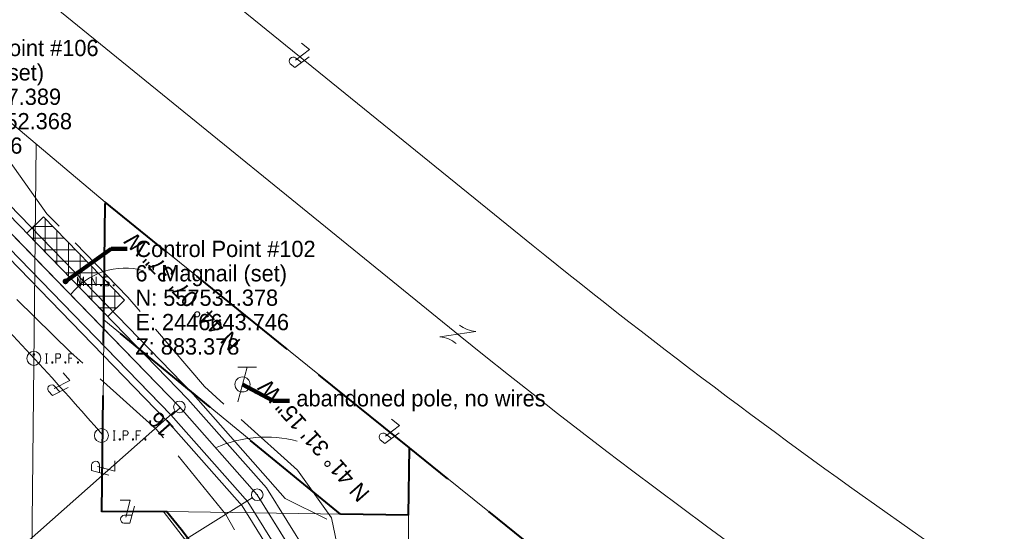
# Model space of a CAD drawing. Header units: feet. Extents: x 2433273 to 2447442, y 555003 to 575201.
# Tile 114 of 226: x 2446624 to 2447048, y 557424 to 557644. Entities that reach past the tile are written whole.
import ezdxf
from ezdxf.enums import TextEntityAlignment as Align

# ---------------------------------------------------------------- set-up
doc = ezdxf.new("R2010")
doc.units = ezdxf.units.FT
doc.header["$LTSCALE"] = 50
doc.header["$MEASUREMENT"] = 0
for name, pattern in [('cl50', [100, 7.5, -7.5, 70, -7.5, 7.5]), ('constlimit', [0.85, 0.65, -0.1, -0.1]), ('DGN Style 3', [677.930942, 484.236387, -193.694555]), ('esmtshpr', [5.35, 1, -0.175, -0.175, 4]), ('fencepr', [1, 0.925, 0.075]), ('rowpr', [5.45, 1, -0.225, -0.225, 4])]:
    doc.linetypes.add(name, pattern=pattern)
for name, color, linetype, lineweight in [('BD_X_Building', 241, 'Continuous', 0), ('DV_X_Lot_Line', 2, 'DGN Style 3', 0), ('DV_X_Property_Line', 7, 'Continuous', 0), ('DV_X_Property_Line (Construction)', 7, 'Continuous', 0), ('GE_P_CL_50', 7, 'cl50', 13), ('PV_P_Bikeway', 193, 'Continuous', 13), ('RD_P_Fence', 230, 'fencepr', 13), ('RD_X_Text', 7, 'Continuous', 0), ('RD_X_Text (Construction)', 7, 'Continuous', 0), ('RW_P_Const_Limits', 120, 'constlimit', 0), ('RW_P_Esmt_SH', 193, 'esmtshpr', 40), ('RW_P_Fee_RW', 193, 'rowpr', 40), ('RW_X_Text', 7, 'Continuous', 0), ('SV_P_Control_Cells_Set', 7, 'Continuous', 0), ('SV_X_Mon_Cells_Found', 7, 'Continuous', 0), ('SV_X_Text', 7, 'Continuous', 0), ('UT_X_Telecom_Cells', 30, 'Continuous', 0), ('VG_P_Cells', 3, 'Continuous', 13)]:
    doc.layers.add(name, color=color, linetype=linetype, lineweight=lineweight)
doc.layers.add('GK_Visualization', color=30, linetype='Continuous', lineweight=13, plot=False)
doc.styles.add('Slanted-Normal LS 0.50', font='font31.shx', dxfattribs={"height": 0.14})
doc.styles.add('Slanted-Normal LS 0.50_0', font='font31.shx')
doc.styles.add('Style-font30', font='font30.shx')
doc.styles.add('Style-font31', font='font31.shx')
doc.dimstyles.new('Dec-0  Slanted', dxfattribs={"dimscale": 50, "dimtxt": 0.14, "dimasz": 0.14, "dimexe": 0.07, "dimexo": 0.07, "dimgap": 0.07, "dimtad": 1, "dimdec": 0, "dimzin": 3, "dimdsep": 46, "dimtxsty": 'Slanted-Normal LS 0.50_0', "dimcen": 0.09, "dimclrd": 97, "dimclre": 97, "dimclrt": 7, "dimadec": 0, "dimazin": 3, "dimtfac": 1, "dimtdec": 0, "dimtofl": 0, "dimtmove": 1, "dimatfit": 1, "dimfxl": 1, "dimtzin": 3, "dimlwd": 0, "dimlwe": 0, "dimarcsym": 0})

# ---------------------------------------------------------------- blocks, each defined once
blk = doc.blocks.new('X_32')
at = {"layer": 'GK_Visualization', "color": 1, "linetype": 'Continuous', "lineweight": 0}
for p, q in [((-0.07, -0.07), (0.07, 0.07)), ((-0.07, 0.07), (0.07, -0.07))]:
    blk.add_line(p, q, dxfattribs=at)
blk = doc.blocks.new('X_122')
at = {"layer": 'GK_Visualization', "color": 1, "linetype": 'Continuous', "lineweight": 0}
for p, q in [((-0.07, -0.07), (0.07, 0.07)), ((-0.07, 0.07), (0.07, -0.07))]:
    blk.add_line(p, q, dxfattribs=at)
blk = doc.blocks.new('X_123')
at = {"layer": 'GK_Visualization', "color": 1, "linetype": 'Continuous', "lineweight": 0}
for p, q in [((-0.07, -0.07), (0.07, 0.07)), ((-0.07, 0.07), (0.07, -0.07))]:
    blk.add_line(p, q, dxfattribs=at)
blk = doc.blocks.new('PLM_4')
at = {"layer": 'DV_X_Property_Line', "color": 7, "linetype": 'Continuous', "lineweight": 0}
blk.add_line((-0.0401, 0.0312), (0.0248, 0.0312), dxfattribs=at)
at = {"layer": 'DV_X_Property_Line', "color": 7, "linetype": 'Continuous', "lineweight": 0, "flags": 128}
for points in [[(-0.0611, -0.0484), (-0.022, 0.0998), (0.0297, 0.0997)], [(0.0133, 0.048), (-0.0263, -0.0998), (0.0611, -0.0998)]]:
    blk.add_lwpolyline(points, dxfattribs=at)
at = {"layer": 'DV_X_Property_Line', "color": 7, "linetype": 'Continuous', "lineweight": 0, "extrusion": (0, 0, -1)}
blk.add_arc((-0.0245, 0.0657), 0.0345, 98.6719, 269.52902, dxfattribs=at)
at = {"layer": 'DV_X_Property_Line (Construction)', "color": 7, "linetype": 'Continuous', "lineweight": 30}
blk.add_point((0, 0), dxfattribs=at)
blk = doc.blocks.new('OHK')
at = {"layer": 'DV_X_Property_Line', "color": 2, "linetype": 'Continuous', "lineweight": 0}
blk.add_line((-0.1, -0.12), (0.1, 0.12), dxfattribs=at)
for centre, start, end in [((-0.0581, 0.335), 273.69448, 306.33701), ((0.0581, -0.335), 93.69448, 126.33701)]:
    blk.add_arc(centre, 0.2668, start, end, dxfattribs=at)
at = {"layer": 'DV_X_Property_Line (Construction)', "color": 2, "linetype": 'Continuous', "lineweight": 30}
blk.add_point((0, 0), dxfattribs=at)
blk = doc.blocks.new('PLM_7')
at = {"layer": 'DV_X_Property_Line', "color": 7, "linetype": 'Continuous', "lineweight": 0}
blk.add_line((-0.0401, 0.0312), (0.0248, 0.0312), dxfattribs=at)
at = {"layer": 'DV_X_Property_Line', "color": 7, "linetype": 'Continuous', "lineweight": 0, "flags": 128}
for points in [[(-0.0611, -0.0484), (-0.022, 0.0998), (0.0297, 0.0997)], [(0.0133, 0.048), (-0.0263, -0.0998), (0.0611, -0.0998)]]:
    blk.add_lwpolyline(points, dxfattribs=at)
at = {"layer": 'DV_X_Property_Line', "color": 7, "linetype": 'Continuous', "lineweight": 0, "extrusion": (0, 0, -1)}
blk.add_arc((-0.0245, 0.0657), 0.0345, 98.6719, 269.52902, dxfattribs=at)
at = {"layer": 'DV_X_Property_Line (Construction)', "color": 7, "linetype": 'Continuous', "lineweight": 30}
blk.add_point((0, 0), dxfattribs=at)
blk = doc.blocks.new('TELP_19')
at = {"layer": 'UT_X_Telecom_Cells', "color": 30, "linetype": 'Continuous', "lineweight": 0}
for p, q in [((0.0402, 0.15), (-0.0402, -0.15)), ((0.1202, 0.15), (-0.0398, 0.15))]:
    blk.add_line(p, q, dxfattribs=at)
blk.add_circle((0, 0), 0.065, dxfattribs=at)
blk = doc.blocks.new('IPF_42')
at = {"layer": 'SV_X_Mon_Cells_Found', "color": 7, "linetype": 'Continuous', "lineweight": 0, "flags": 128}
for points in [[(0.1007, 0.04), (0.1184, 0.04)], [(0.1095, -0.04), (0.1095, 0.04)], [(0.1878, -0.04), (0.1878, 0.04), (0.2143, 0.04), (0.217, 0.0394), (0.2209, 0.0381), (0.2225, 0.0368), (0.2242, 0.0356), (0.2264, 0.0324), (0.228, 0.0293), (0.2291, 0.0242), (0.2291, 0.0167), (0.2286, 0.0142), (0.2275, 0.0104), (0.2253, 0.006), (0.2231, 0.0041), (0.2214, 0.0028), (0.2187, 0.0016), (0.2143, 0.0009), (0.1878, 0.0009)], [(0.3383, 0.04), (0.3002, 0.04), (0.3002, -0.04)], [(0.3002, 0.0009), (0.3272, 0.0009)], [(0.1007, -0.04), (0.1184, -0.04)], [(0.1575, -0.0293), (0.1602, -0.0293), (0.1619, -0.0305), (0.1635, -0.0331), (0.1635, -0.0362), (0.1619, -0.0387), (0.1602, -0.04), (0.1575, -0.04), (0.1558, -0.0387), (0.1542, -0.0362), (0.1542, -0.0331), (0.1558, -0.0305), (0.1575, -0.0293)], [(0.2699, -0.0293), (0.2727, -0.0293), (0.2743, -0.0305), (0.276, -0.0331), (0.276, -0.0362), (0.2743, -0.0387), (0.2727, -0.04), (0.2699, -0.04), (0.2683, -0.0387), (0.2666, -0.0362), (0.2666, -0.0331), (0.2683, -0.0305), (0.2699, -0.0293)], [(0.3774, -0.0293), (0.3801, -0.0293), (0.3818, -0.0305), (0.3835, -0.0331), (0.3835, -0.0362), (0.3818, -0.0387), (0.3801, -0.04), (0.3774, -0.04), (0.3757, -0.0387), (0.3741, -0.0362), (0.3741, -0.0331), (0.3757, -0.0305), (0.3774, -0.0293)]]:
    blk.add_lwpolyline(points, dxfattribs=at)
at = {"layer": 'SV_X_Mon_Cells_Found', "color": 7, "linetype": 'Continuous', "lineweight": 0}
blk.add_circle((0, 0), 0.06, dxfattribs=at)
blk = doc.blocks.new('IPID_5')
at = {"layer": 'SV_X_Mon_Cells_Found', "color": 2, "linetype": 'Continuous', "lineweight": 0}
blk.add_line((0, 0.0058), (0, -0.0383), dxfattribs=at)
at = {"layer": 'SV_X_Mon_Cells_Found', "color": 2, "linetype": 'Continuous', "lineweight": 0, "flags": 128}
for points in [[(0.1015, 0.04), (0.1192, 0.04)], [(0.1103, -0.04), (0.1103, 0.04)], [(0.1886, -0.04), (0.1886, 0.04), (0.2151, 0.04), (0.2178, 0.0394), (0.2217, 0.0381), (0.2233, 0.0368), (0.225, 0.0356), (0.2272, 0.0324), (0.2288, 0.0293), (0.2299, 0.0242), (0.2299, 0.0167), (0.2294, 0.0142), (0.2283, 0.0104), (0.2261, 0.006), (0.2239, 0.0041), (0.2222, 0.0028), (0.2195, 0.0016), (0.2151, 0.0009), (0.1886, 0.0009)], [(0.3391, 0.04), (0.301, 0.04), (0.301, -0.04)], [(0.301, 0.0009), (0.328, 0.0009)], [(0.1015, -0.04), (0.1192, -0.04)], [(0.1583, -0.0293), (0.161, -0.0293), (0.1627, -0.0305), (0.1643, -0.0331), (0.1643, -0.0362), (0.1627, -0.0387), (0.161, -0.04), (0.1583, -0.04), (0.1566, -0.0387), (0.155, -0.0362), (0.155, -0.0331), (0.1566, -0.0305), (0.1583, -0.0293)], [(0.2707, -0.0293), (0.2735, -0.0293), (0.2751, -0.0305), (0.2768, -0.0331), (0.2768, -0.0362), (0.2751, -0.0387), (0.2735, -0.04), (0.2707, -0.04), (0.2691, -0.0387), (0.2674, -0.0362), (0.2674, -0.0331), (0.2691, -0.0305), (0.2707, -0.0293)], [(0.3782, -0.0293), (0.3809, -0.0293), (0.3826, -0.0305), (0.3843, -0.0331), (0.3843, -0.0362), (0.3826, -0.0387), (0.3809, -0.04), (0.3782, -0.04), (0.3765, -0.0387), (0.3749, -0.0362), (0.3749, -0.0331), (0.3765, -0.0305), (0.3782, -0.0293)]]:
    blk.add_lwpolyline(points, dxfattribs=at)
at = {"layer": 'SV_X_Mon_Cells_Found', "color": 2, "linetype": 'Continuous', "lineweight": 0}
for centre, radius in [((0, 0), 0.06), ((0, 0.0326), 0.008)]:
    blk.add_circle(centre, radius, dxfattribs=at)
blk = doc.blocks.new('MNAILS_30')
at = {"layer": 'SV_P_Control_Cells_Set', "linetype": 'Continuous', "lineweight": 0}
h = blk.add_hatch(color=7, dxfattribs=at)
edge = h.paths.add_edge_path()
edge.add_arc((0, 0), 0.0249, 0, 360)
at = {"layer": 'SV_P_Control_Cells_Set', "color": 7, "linetype": 'Continuous', "lineweight": 0, "flags": 128}
for points in [[(0.1045, -0.04), (0.1045, 0.04), (0.1299, -0.04), (0.1541, 0.04), (0.1541, -0.04)], [(0.223, -0.04), (0.223, 0.04), (0.2644, -0.04), (0.2644, 0.04)], [(0.3718, 0.0343), (0.3707, 0.0356), (0.3691, 0.0368), (0.3641, 0.0387), (0.358, 0.04), (0.3536, 0.04), (0.352, 0.04), (0.3448, 0.0381), (0.3388, 0.0343), (0.3349, 0.0293), (0.3338, 0.0242), (0.3338, 0.0204), (0.3349, 0.0154), (0.3393, 0.011), (0.3696, -0.0079), (0.3724, -0.0104), (0.3735, -0.0129), (0.3746, -0.0167), (0.3746, -0.0205), (0.374, -0.0243), (0.3735, -0.0268), (0.3724, -0.03), (0.3713, -0.0325), (0.3702, -0.0344), (0.3685, -0.0362), (0.3669, -0.0375), (0.3647, -0.0388), (0.363, -0.0394), (0.358, -0.04), (0.3503, -0.04), (0.3454, -0.0388), (0.3382, -0.0344), (0.3338, -0.0306)], [(0.1927, -0.0293), (0.1955, -0.0293), (0.1971, -0.0306), (0.1988, -0.0331), (0.1988, -0.0362), (0.1971, -0.0388), (0.1955, -0.04), (0.1927, -0.04), (0.1911, -0.0388), (0.1894, -0.0362), (0.1894, -0.0331), (0.1911, -0.0306), (0.1927, -0.0293)], [(0.3035, -0.0293), (0.3062, -0.0293), (0.3079, -0.0306), (0.3095, -0.0331), (0.3095, -0.0362), (0.3079, -0.0388), (0.3062, -0.04), (0.3035, -0.04), (0.3018, -0.0388), (0.3002, -0.0362), (0.3002, -0.0331), (0.3018, -0.0306), (0.3035, -0.0293)], [(0.4126, -0.0293), (0.4154, -0.0293), (0.417, -0.0306), (0.4187, -0.0331), (0.4187, -0.0362), (0.417, -0.0388), (0.4154, -0.04), (0.4126, -0.04), (0.411, -0.0388), (0.4093, -0.0362), (0.4093, -0.0331), (0.411, -0.0306), (0.4126, -0.0293)]]:
    blk.add_lwpolyline(points, dxfattribs=at)
blk = doc.blocks.new('PLM_15')
at = {"layer": 'RD_X_Text'}
blk.add_line((-0.0401, 0.0312), (0.0247, 0.0312), dxfattribs=at)
at = {"layer": 'RD_X_Text', "flags": 128}
for points in [[(-0.0611, -0.0484), (-0.022, 0.0998), (0.0297, 0.0998)], [(0.0133, 0.048), (-0.0262, -0.0998), (0.0611, -0.0998)]]:
    blk.add_lwpolyline(points, dxfattribs=at)
at = {"layer": 'RD_X_Text', "extrusion": (0, 0, -1)}
blk.add_arc((-0.0245, 0.0657), 0.0345, 98.6719, 269.52902, dxfattribs=at)
at = {"layer": 'RD_X_Text (Construction)'}
blk.add_point((0, 0), dxfattribs=at)
blk = doc.blocks.new('PLM_16')
at = {"layer": 'RD_X_Text'}
blk.add_line((-0.0401, 0.0312), (0.0248, 0.0312), dxfattribs=at)
at = {"layer": 'RD_X_Text', "flags": 128}
for points in [[(-0.0611, -0.0484), (-0.022, 0.0998), (0.0297, 0.0998)], [(0.0133, 0.048), (-0.0262, -0.0998), (0.0611, -0.0998)]]:
    blk.add_lwpolyline(points, dxfattribs=at)
at = {"layer": 'RD_X_Text', "extrusion": (0, 0, -1)}
blk.add_arc((-0.0245, 0.0657), 0.0345, 98.6719, 269.52902, dxfattribs=at)
at = {"layer": 'RD_X_Text (Construction)'}
blk.add_point((0, 0), dxfattribs=at)
blk = doc.blocks.new('PLM_17')
at = {"layer": 'RD_X_Text'}
blk.add_line((-0.0401, 0.0312), (0.0247, 0.0312), dxfattribs=at)
at = {"layer": 'RD_X_Text', "flags": 128}
for points in [[(-0.0611, -0.0484), (-0.022, 0.0998), (0.0297, 0.0997)], [(0.0133, 0.048), (-0.0263, -0.0998), (0.0611, -0.0998)]]:
    blk.add_lwpolyline(points, dxfattribs=at)
at = {"layer": 'RD_X_Text', "extrusion": (0, 0, -1)}
blk.add_arc((-0.0245, 0.0657), 0.0345, 98.6719, 269.52902, dxfattribs=at)
at = {"layer": 'RD_X_Text (Construction)'}
blk.add_point((0, 0), dxfattribs=at)

msp = doc.modelspace()

# ---------------------------------------------------------------- hatches: boundary and pattern name
at = {"layer": 'VG_P_Cells', "lineweight": 0}
h = msp.add_hatch(dxfattribs=at)
h.set_pattern_fill('ANSI37', color=256, scale=40, angle=45, style=0)
h.paths.add_polyline_path([(2446661.94, 557516.26), (2446669.12, 557523.22), (2446634.31, 557559.11), (2446627.13, 557552.15)])

# ---------------------------------------------------------------- linework, layer by layer
at = {"layer": 'BD_X_Building', "flags": 128}
msp.add_lwpolyline([(2446731, 557367.08), (2446731.1, 557373.59), (2446685.81, 557432.46)], dxfattribs=at)
at = {"layer": 'DV_X_Lot_Line'}
for p, q in [((2445557.62, 558528.08), (2446813.51, 557507.84)), ((2446659.74, 557465.17), (2446660.8, 557565.41)), ((2446660.27, 557514.86), (2446762.01, 557431.12)), ((2446789.89, 557287.91), (2446791.7, 557459.75)), ((2446687.25, 557432.3), (2446791.39, 557430.66))]:
    msp.add_line(p, q, dxfattribs=at)
msp.add_arc((2448695.98, 559836.64), 2994.49, 231.04984, 239.2502, dxfattribs=at)
at = {"layer": 'DV_X_Property_Line'}
for p, q in [((2446277.34, 558007.16), (2446845.01, 557546.67)), ((2446631.06, 557590.48), (2446628.67, 557362.87))]:
    msp.add_line(p, q, dxfattribs=at)
at = {"layer": 'DV_X_Property_Line', "flags": 128}
msp.add_lwpolyline([(2447167.7, 557202.04), (2447140.35, 557218.25, -0.031019), (2446840.78, 557420.29), (2446791.7, 557459.75), (2446660.8, 557565.41), (2446601.33, 557615.54), (2446437.72, 557748.61)], format="xyb", dxfattribs=at)
at = {"layer": 'DV_X_Property_Line'}
msp.add_arc((2448695.98, 559836.64), 2944.49, 231.04984, 239.2502, dxfattribs=at)
at = {"layer": 'DV_X_Property_Line', "extrusion": (0, 0, -1)}
msp.add_arc((-2445600.01, 556550.31), 1400, 135.60559, 139.1961, dxfattribs=at)
at = {"layer": 'GE_P_CL_50'}
for p, q in [((2446692.77, 557477.3), (2446555.11, 557619.22)), ((2446726.23, 557439.5), (2446692.77, 557477.3)), ((2446779, 557354.5), (2446726.23, 557439.5))]:
    msp.add_line(p, q, dxfattribs=at)
at = {"layer": 'GE_P_CL_50', "linetype": 'Continuous'}
for p, q in [((2446693.14, 557476.87), (2446689.4, 557473.56)), ((2446690.89, 557475.64), (2446488.83, 557296.74)), ((2446724.11, 557438.18), (2446624.52, 557376.35))]:
    msp.add_line(p, q, dxfattribs=at)
for centre in [(2446692.77, 557477.3), (2446726.23, 557439.5)]:
    msp.add_circle(centre, 2.5, dxfattribs=at)
at = {"layer": 'GE_P_CL_50', "linetype": 'Continuous', "extrusion": (0, 0, -1)}
for centre, radius, start, end in [((-2446669.27, 557507.51), 29.57, 37.7608, 105.8928), ((-2446729.97, 557410.3), 53.98, 66.3421, 104.4275)]:
    msp.add_arc(centre, radius, start, end, dxfattribs=at)
at = {"layer": 'GK_Visualization', "color": 1, "flags": 128}
msp.add_lwpolyline([(2446860.24, 557228.39), (2446834.27, 557271.16), (2446779, 557354.5), (2446726.23, 557439.5), (2446692.77, 557477.3), (2446555.11, 557619.22)], dxfattribs=at)
at = {"layer": 'PV_P_Bikeway'}
for p, q in [((2446696.43, 557480.7), (2446558.5, 557622.9)), ((2446689.18, 557473.82), (2446551.52, 557615.73)), ((2446689.1, 557473.9), (2446551.72, 557615.53)), ((2446730.26, 557442.49), (2446696.43, 557480.7)), ((2446722.21, 557436.5), (2446689.02, 557473.98)), ((2446722.21, 557436.5), (2446689.1, 557473.9)), ((2446783.21, 557357.2), (2446730.26, 557442.49)), ((2446774.75, 557351.86), (2446722.21, 557436.5)), ((2446774.79, 557351.8), (2446722.21, 557436.5))]:
    msp.add_line(p, q, dxfattribs=at)
at = {"layer": 'RD_P_Fence'}
for p, q in [((2446698.63, 557482.74), (2446560.53, 557625.12)), ((2446686.94, 557471.81), (2446582.98, 557578.99)), ((2446738.32, 557437.92), (2446698.63, 557482.74)), ((2446719.79, 557434.7), (2446686.9, 557471.86)), ((2446772.27, 557350.18), (2446719.79, 557434.7)), ((2446756.23, 557429.01), (2446738.32, 557437.92))]:
    msp.add_line(p, q, dxfattribs=at)
at = {"layer": 'RW_P_Const_Limits'}
for p, q in [((2446635.74, 557560.5), (2446606.53, 557601.82)), ((2446670.55, 557524.61), (2446635.74, 557560.5)), ((2446645.98, 557500.78), (2446610.27, 557535.79)), ((2446703.52, 557486.06), (2446670.55, 557524.61)), ((2446682.78, 557467.7), (2446645.98, 557500.78)), ((2446743.56, 557450.15), (2446703.52, 557486.06)), ((2446712.71, 557431), (2446682.78, 557467.7)), ((2446758.14, 557429.58), (2446743.56, 557450.15)), ((2446737.09, 557387.28), (2446712.71, 557431)), ((2446763.72, 557403.82), (2446758.14, 557429.58))]:
    msp.add_line(p, q, dxfattribs=at)
at = {"layer": 'RW_P_Esmt_SH'}
for p in [(2446660.27, 557514.86), (2446791.7, 557459.75)]:
    msp.add_line(p, (2446660.8, 557565.41), dxfattribs=at)
at = {"layer": 'RW_P_Fee_RW'}
for p, q in [((2446659.4, 557432.17), (2446660.27, 557514.86)), ((2446762.01, 557431.12), (2446660.27, 557514.86)), ((2446687.25, 557432.3), (2446659.4, 557432.17)), ((2446791.39, 557430.66), (2446762.01, 557431.12))]:
    msp.add_line(p, q, dxfattribs=at)
at = {"layer": 'RW_P_Fee_RW', "flags": 128}
msp.add_lwpolyline([(2446791.39, 557430.66), (2446791.7, 557459.75)], dxfattribs=at)
msp.add_lwpolyline([(2447167.7, 557202.04), (2447140.35, 557218.25, -0.031019), (2446840.78, 557420.29), (2446791.7, 557459.75)], format="xyb", dxfattribs=at)
at = {"layer": 'RW_P_Fee_RW'}
msp.add_arc((2445600.01, 556550.31), 1400, 32.52366, 39.0497, dxfattribs=at)
at = {"layer": 'RW_X_Text'}
for p, q in [((2446659.74, 557465.17), (2446659.4, 557432.17)), ((2446659.4, 557432.17), (2446687.25, 557432.3))]:
    msp.add_line(p, q, dxfattribs=at)
at = {"layer": 'RW_X_Text', "extrusion": (0, 0, -1)}
msp.add_arc((-2445600.01, 556550.31), 1400, 140.9503, 147.47634, dxfattribs=at)
at = {"layer": 'VG_P_Cells'}
for p, q in [((2446634.31, 557559.11), (2446627.13, 557552.15)), ((2446669.12, 557523.22), (2446634.31, 557559.11)), ((2446669.12, 557523.22), (2446661.94, 557516.26))]:
    msp.add_line(p, q, dxfattribs=at)
at = {"layer": 'VG_P_Cells', "lineweight": 0, "flags": 128}
msp.add_lwpolyline([(2446661.94, 557516.26), (2446669.12, 557523.22), (2446634.31, 557559.11), (2446627.13, 557552.15), (2446661.94, 557516.26)], close=True, dxfattribs=at)

# ---------------------------------------------------------------- block references
at = {"layer": 'DV_X_Property_Line', "color": 7, "linetype": 'Continuous', "lineweight": 0, "xscale": 49.99999999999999, "yscale": 49.99999999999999, "zscale": 49.99999999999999, "rotation": 141.941279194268}
for name, p in [('PLM_7', (2446744.67, 557628.06)), ('PLM_4', (2446783.41, 557466.19))]:
    msp.add_blockref(name, p, dxfattribs=at)
at = {"layer": 'DV_X_Property_Line', "color": 2, "linetype": 'Continuous', "lineweight": 30, "xscale": 50, "yscale": 50, "zscale": 50, "rotation": 138.1319996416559}
msp.add_blockref('OHK', (2446812.58, 557508.6), dxfattribs=at)
at = {"layer": 'GK_Visualization', "color": 1, "linetype": 'Continuous', "lineweight": 0}
for name, p in [('X_32', (2446660.48, 557529.61)), ('X_123', (2446692.77, 557477.3)), ('X_122', (2446726.23, 557439.5))]:
    msp.add_blockref(name, p, dxfattribs=at)
at = {"layer": 'RD_X_Text'}
for name, p, xscale, yscale, zscale, rotation in [('PLM_15', (2446641.06, 557486.38), 49.99999999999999, 49.99999999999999, 49.99999999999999, 131.960665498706), ('PLM_16', (2446659.98, 557451.02), 50, 50, 50, 90.09637546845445), ('PLM_17', (2446670.34, 557432.22), 50, 50, 50, 180.2713754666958)]:
    msp.add_blockref(name, p, dxfattribs=dict(at, xscale=xscale, yscale=yscale, zscale=zscale, rotation=rotation))
at = {"layer": 'SV_P_Control_Cells_Set', "color": 7, "linetype": 'Continuous', "lineweight": 0, "xscale": 50, "yscale": 50, "zscale": 50}
msp.add_blockref('MNAILS_30', (2446643.75, 557531.38), dxfattribs=at)
at = {"layer": 'SV_X_Mon_Cells_Found', "color": 2, "linetype": 'Continuous', "lineweight": 0, "xscale": 50, "yscale": 50, "zscale": 50}
msp.add_blockref('IPID_5', (2446630.09, 557498.22), dxfattribs=at)
at = {"layer": 'SV_X_Mon_Cells_Found', "color": 7, "linetype": 'Continuous', "lineweight": 0, "xscale": 50, "yscale": 50, "zscale": 50}
msp.add_blockref('IPF_42', (2446659.19, 557465.04), dxfattribs=at)
at = {"layer": 'UT_X_Telecom_Cells', "color": 30, "linetype": 'Continuous', "lineweight": 0, "xscale": 50, "yscale": 50, "zscale": 50}
msp.add_blockref('TELP_19', (2446719.9, 557487), dxfattribs=at)

# ---------------------------------------------------------------- texts
at = {"layer": 'GE_P_CL_50', "linetype": 'Continuous', "style": 'Style-font31'}
for s, rotation, p in [('N 44%%d 07\' 37" W', 134.127, (2446691.5, 557524.46)), ('N 41%%d 31\' 15" W', 131.5207, (2446747.91, 557460.48))]:
    msp.add_text(s, height=7, rotation=rotation, dxfattribs=at).set_placement(p, align=Align.TOP_CENTER)
msp.add_text('16', height=7, rotation=131.5207, dxfattribs=at).set_placement((2446687.37, 557472.08), align=Align.CENTER)
at = {"layer": 'GK_Visualization', "color": 1, "style": 'Style-font30'}
for s, p in [('TEMP5', (2446660.48, 557529.61)), ('MJT104', (2446692.77, 557477.3)), ('MJT103', (2446726.23, 557439.5))]:
    msp.add_text(s, height=0.14, dxfattribs=at).set_placement(p, align=Align.RIGHT)
at = {"layer": 'SV_X_Text', "char_height": 7, "style": 'Slanted-Normal LS 0.50'}
for s, insert, attachment_point, line_spacing_factor in [('Control Point #106\\PMagnail (set)\\PN: 557617.389\\PE: 2446552.368\\PZ: 884.766', (2446580.42, 557635.36), 1, 0.9), ('Control Point #102\\P6" Magnail (set)\\PN: 557531.378\\PE: 2446643.746\\PZ: 883.378', (2446673.82, 557548.86), 1, 0.9), ('abandoned pole, no wires', (2446743.11, 557479.98), 4, 0.606)]:
    msp.add_mtext(s, dxfattribs=dict(at, insert=insert, attachment_point=attachment_point, line_spacing_factor=line_spacing_factor))

# ---------------------------------------------------------------- leaders
at = {"layer": 'SV_X_Text', "color": 97, "linetype": 'Continuous', "lineweight": 0, "annotation_type": 0, "has_hookline": 1, "hookline_direction": 0}
for points, text_width in [([(2446552.37, 557617.37), (2446569.92, 557631.86), (2446576.92, 557631.86)], 102.06), ([(2446643.75, 557531.38), (2446663.32, 557545.36), (2446670.32, 557545.36)], 101.89), ([(2446719.9, 557487), (2446733.1, 557479.98), (2446740.1, 557479.98)], 138.94)]:
    msp.add_leader(points, dimstyle='Dec-0  Slanted', override={"dimtad": 0, "dimclrd": 0, "dimlwd": 65534}, dxfattribs=dict(at, text_width=text_width))

doc.saveas('drawing.dxf')
